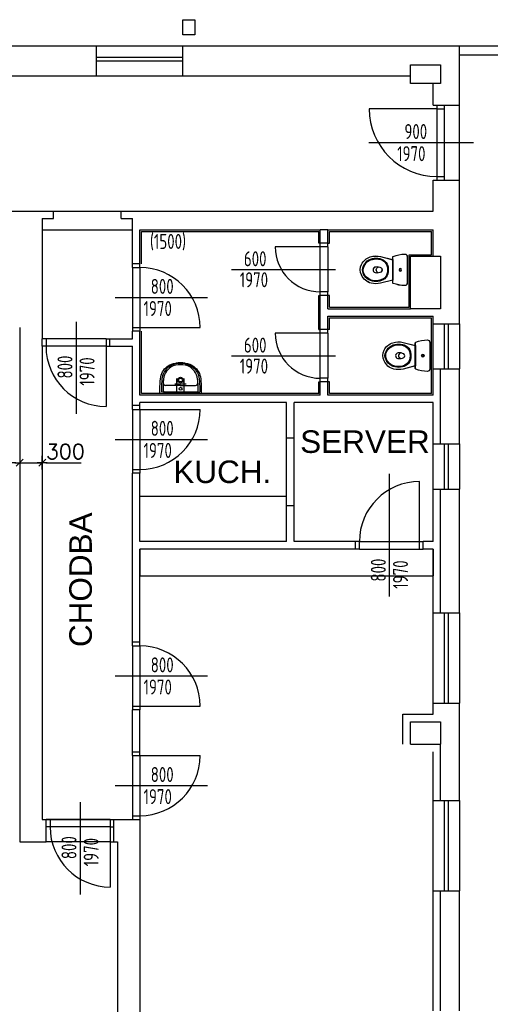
# Model space of a CAD drawing. Header units: millimetres. Extents: x -1190408159 to 361788912, y -2544212749 to 93633750.
# Tile 27 of 69: x 162601 to 168863, y 53312 to 66423. Entities that reach past the tile are written whole.
import ezdxf
from ezdxf.enums import TextEntityAlignment as Align

# ---------------------------------------------------------------- set-up
doc = ezdxf.new("R2010")
doc.units = ezdxf.units.MM
doc.header["$PDSIZE"] = -1
for name, color, linetype in [('JIKA-2D', 9, 'Continuous'), ('jika2d', 4, 'Continuous'), ('KOTY', 3, 'Continuous'), ('KÓTY', 7, 'Continuous'), ('OA-KOTY', 4, 'Continuous'), ('OA-OTVORY', 1, 'Continuous'), ('OA-POPIS', 7, 'Continuous'), ('OA-TENKA', 7, 'Continuous'), ('OBKLAD', 9, 'Continuous'), ('OBVOD', 7, 'Continuous'), ('OTVORY', 1, 'Continuous'), ('POHLED', 8, 'Continuous'), ('SKELET', 6, 'Continuous'), ('teiko2d', 4, 'Continuous')]:
    doc.layers.add(name, color=color, linetype=linetype)
doc.styles.add('ROMANS', font='romans.shx')
doc.styles.add('S_T_Y_L', font='geniso.shx', dxfattribs={"width": 0.8})
doc.styles.add('SEACAD_ARIAL_TTF', font='ARIAL.TTF')
doc.dimstyles.new('STANDARD$0', dxfattribs={"dimtxt": 2.5, "dimasz": 3, "dimexe": 1, "dimexo": 0, "dimgap": 1.5, "dimtad": 1, "dimdec": 3, "dimrnd": 0.01, "dimtxsty": 'Standard', "dimcen": 5, "dimdle": 1, "dimclrd": 4, "dimclre": 4, "dimclrt": 4, "dimazin": 2, "dimtfac": 0.6, "dimtdec": 3, "dimtmove": 0, "dimatfit": 3, "dimfxl": 1, "dimtvp": 1.5, "dimtolj": 1, "dimarcsym": 0})
doc.dimstyles.new('STAVEBNI50', dxfattribs={"dimscale": 100, "dimtxt": 2, "dimasz": 0.5, "dimexe": 1, "dimexo": 5, "dimgap": 1, "dimtad": 1, "dimdec": 0, "dimrnd": 5, "dimdsep": 46, "dimtxsty": 'ROMANS', "dimblk": 'KOTSIP', "dimcen": 0, "dimse1": 1, "dimse2": 1, "dimclrd": 256, "dimclre": 256, "dimclrt": 5, "dimadec": 0, "dimazin": 0, "dimtfac": 0.75, "dimtdec": 0, "dimtix": 1, "dimtmove": 2, "dimatfit": 3, "dimfxl": 1, "dimtvp": 1, "dimtolj": 1, "dimtzin": 0, "dimarcsym": 0})

# ---------------------------------------------------------------- blocks, each defined once
blk = doc.blocks.new('WC1')
at = {"layer": 'JIKA-2D', "color": 4, "linetype": 'Continuous'}
for points in [[(-178, 0, 0.448493), (-210, -31, 0.083491), (-180, -184, 0.312202), (-171, -191), (171, -191, 0.312175), (180, -184, 0.083488), (210, -31, 0.448493), (178, 0)], [(-136, -191), (-177, -353, 0.120198), (-178, -479, 0.223955), (-68, -607, 0.23388), (73, -607, 0.19794), (173, -490, 0.140172), (177, -353), (136, -191)], [(-2, -251, 0.174099), (-98, -279, 0.09079), (-132, -317, 0.124463), (-155, -413, 0.112921), (-133, -509, 0.175053), (-55, -580, 0.258811), (55, -580, 0.171883), (133, -509, 0.132088), (155, -413, 0.130329), (132, -317, 0.206732), (52, -256, 0.065592), (1, -251)]]:
    blk.add_lwpolyline(points, format="xyb", close=True, dxfattribs=at)
at = {"layer": 'JIKA-2D', "color": 9, "linetype": 'Continuous'}
for points in [[(-2, -261, 0.206576), (-105, -298, 0.205237), (-144, -433, 0.181771), (-98, -539, 0.194255), (-8, -584, 0.110799), (51, -573, 0.151845), (124, -505, 0.116294), (145, -413, 0.200993), (105, -298, 0.194141), (4, -260)], [(-37, -421, -0.14759), (-25, -342, -0.509098), (23, -342, -0.150241), (38, -420, -0.827552), (-37, -425)]]:
    blk.add_lwpolyline(points, format="xyb", close=True, dxfattribs=at)
blk.add_lwpolyline([(-37, -388, 0.634876), (37, -386)], format="xyb", dxfattribs=at)
at = {"layer": 'JIKA-2D', "color": 4, "linetype": 'Continuous'}
blk.add_circle((0, -90), 17.1, dxfattribs=at)
at = {"layer": 'JIKA-2D', "color": 9, "linetype": 'Continuous'}
blk.add_circle((0, -90), 13.6, dxfattribs=at)
blk = doc.blocks.new('KOTSIP')
at = {"layer": 'KOTY'}
for p, q in [((-1.33, 0), (1.33, 0)), ((-0.94, -0.94), (0.94, 0.94)), ((0, 1.79), (0, -1.79))]:
    blk.add_line(p, q, dxfattribs=at)
blk = doc.blocks.new('*D1273')
at = {"layer": 'Defpoints', "color": 0, "linetype": 'ByBlock', "ltscale": 2, "transparency": 16777216}
for p in [(162901, 63774), (162601, 62324), (162901, 60524)]:
    blk.add_point(p, dxfattribs=at)
at = {"layer": 'KOTY', "linetype": 'ByBlock', "lineweight": -2, "ltscale": 2, "transparency": 16777216}
for p, q in [((162551, 60524), (162501, 60524)), ((162601, 60524), (162901, 60524)), ((162951, 60524), (163001, 60524))]:
    blk.add_line(p, q, dxfattribs=at)
at = {"layer": 'KOTY', "linetype": 'ByBlock', "lineweight": -2, "ltscale": 2, "transparency": 16777216, "xscale": 50, "yscale": 50, "zscale": 50}
blk.add_blockref('KOTSIP', (162601, 60524), dxfattribs=at)
at = {"layer": 'KOTY', "linetype": 'ByBlock', "lineweight": -2, "ltscale": 2, "transparency": 16777216, "xscale": 50, "yscale": 50, "zscale": 50, "rotation": 180}
blk.add_blockref('KOTSIP', (162901, 60524), dxfattribs=at)
at = {"layer": 'KOTY', "color": 5, "linetype": 'ByBlock', "ltscale": 2, "transparency": 16777216, "insert": (163209, 60673), "char_height": 200, "attachment_point": 5, "style": 'ROMANS'}
blk.add_mtext('\\A1;300', dxfattribs=at)
blk = doc.blocks.new('*D1281')
at = {"layer": 'Defpoints', "color": 0, "linetype": 'ByBlock', "ltscale": 2, "transparency": 16777216}
for p in [(164201, 59374), (168101, 59374), (168101, 59018)]:
    blk.add_point(p, dxfattribs=at)
at = {"layer": 'KÓTY', "color": 4, "linetype": 'ByBlock', "lineweight": -2, "ltscale": 2, "transparency": 16777216}
for p, q in [((164201, 59374), (164201, 59017)), ((168101, 59374), (168101, 59017)), ((164204, 59018), (168098, 59018))]:
    blk.add_line(p, q, dxfattribs=at)
at = {"layer": 'KÓTY', "color": 4, "linetype": 'ByBlock', "ltscale": 2, "transparency": 16777216}
for points in [[(164204, 59018), (164204, 59017), (164201, 59018)], [(168098, 59018), (168098, 59017), (168101, 59018)]]:
    blk.add_solid(points, dxfattribs=at)
at = {"layer": 'KÓTY', "color": 4, "linetype": 'ByBlock', "ltscale": 2, "transparency": 16777216, "insert": (166151, 59021), "char_height": 2.5, "attachment_point": 5}
blk.add_mtext('\\A1;3900', dxfattribs=at)

msp = doc.modelspace()

# ---------------------------------------------------------------- linework, layer by layer
at = {"layer": 'JIKA-2D', "linetype": 'ByBlock'}
for points in [[(167565.65802, 62956.41117), (167403.68263, 62914.72921, -0.120198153), (167277.30662, 62914.40636, -0.2239549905), (167149.18576, 63023.80395, -0.2338795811), (167149.18576, 63165.13913, -0.1979395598), (167266.21195, 63264.93963, -0.1401719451), (167403.68263, 63269.24866), (167565.65802, 63227.7043)], [(167505.60432, 63089.63676, -0.1740990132), (167477.60448, 62993.62246, -0.0907895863), (167439.14404, 62959.54702, -0.1244630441), (167343.17857, 62936.7081, -0.1129211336), (167247.14567, 62959.25867, -0.1750533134), (167176.06707, 63037.12291, -0.2588111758), (167176.06707, 63146.85497, -0.171882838), (167247.14567, 63224.71921, -0.1320878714), (167343.17857, 63247.26977, -0.1303286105), (167439.14404, 63224.43086, -0.2067324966), (167500.13876, 63144.17606, -0.0655918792), (167505.60432, 63093.31948)], [(167495.78322, 63090.25067, -0.2065757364), (167458.25295, 62986.70505, -0.205236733), (167322.88601, 62947.68573, -0.1817712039), (167217.32269, 62993.75385, -0.1942552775), (167172.76029, 63084.12198, -0.1107989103), (167183.09377, 63143.28348, -0.1518451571), (167251.82601, 63215.87867, -0.116294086), (167343.16385, 63237.26961, -0.2009926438), (167458.25295, 63197.27321, -0.1941405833), (167496.39713, 63096.38867)], [(167756.37506, 62914.48892, -0.4484928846), (167725.67461, 62881.8537, -0.0834908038), (167572.13127, 62911.9945, -0.3122022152), (167565.65802, 62921.35206), (167565.65802, 63262.62581, -0.3121754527), (167572.13127, 63271.98338, -0.0834882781), (167725.67461, 63302.12457, -0.4484928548), (167756.37506, 63269.48896)], [(167334.96357, 63055.26289, 0.1475904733), (167413.88976, 63067.38346, 0.509097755), (167414.14556, 63115.41697, 0.1502406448), (167336.50921, 63129.55409, 0.8275521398), (167331.25372, 63055.4245)], [(168056.37506, 61771.40053, -0.4484928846), (168025.67461, 61738.76531, -0.0834908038), (167872.13127, 61768.90611, -0.3122022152), (167865.65802, 61778.26368), (167865.65802, 62119.53743, -0.3121754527), (167872.13127, 62128.89499, -0.0834882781), (168025.67461, 62159.03618, -0.4484928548), (168056.37506, 62126.40057)], [(167865.65802, 61813.32278), (167703.68263, 61771.64083, -0.120198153), (167577.30662, 61771.31798, -0.2239549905), (167449.18576, 61880.71556, -0.2338795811), (167449.18576, 62022.05074, -0.1979395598), (167566.21195, 62121.85124, -0.1401719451), (167703.68263, 62126.16028), (167865.65802, 62084.61591)], [(167805.60432, 61946.54837, -0.1740990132), (167777.60448, 61850.53407, -0.0907895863), (167739.14404, 61816.45863, -0.1244630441), (167643.17857, 61793.61972, -0.1129211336), (167547.14567, 61816.17028, -0.1750533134), (167476.06707, 61894.03452, -0.2588111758), (167476.06707, 62003.76658, -0.171882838), (167547.14567, 62081.63082, -0.1320878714), (167643.17857, 62104.18139, -0.1303286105), (167739.14404, 62081.34247, -0.2067324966), (167800.13876, 62001.08768, -0.0655918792), (167805.60432, 61950.23109)], [(167795.78322, 61947.16229, -0.2065757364), (167758.25295, 61843.61667, -0.205236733), (167622.88601, 61804.59734, -0.1817712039), (167517.32269, 61850.66546, -0.1942552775), (167472.76029, 61941.03359, -0.1107989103), (167483.09377, 62000.1951, -0.1518451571), (167551.82601, 62072.79028, -0.116294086), (167643.16385, 62094.18122, -0.2009926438), (167758.25295, 62054.18482, -0.1941405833), (167796.39713, 61953.30028)], [(167634.96357, 61912.1745, 0.1475904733), (167713.88976, 61924.29508, 0.509097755), (167714.14556, 61972.32858, 0.1502406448), (167636.50921, 61986.4657, 0.8275521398), (167631.25372, 61912.33612)]]:
    msp.add_lwpolyline(points, format="xyb", close=True, dxfattribs=at)
for points in [[(167368.07163, 63054.58076, -0.6348764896), (167370.14127, 63129.23357)], [(167668.07163, 61911.49237, -0.6348764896), (167670.14127, 61986.14518)]]:
    msp.add_lwpolyline(points, format="xyb", dxfattribs=at)
for radius in [17.09324, 13.6038]:
    msp.add_circle((167966.6069, 61948.90055), radius, dxfattribs=at)
at = {"layer": 'jika2d', "linetype": 'ByBlock'}
for q in [(164541.7748, 61553.90055), (164941.76954, 61553.90055)]:
    msp.add_line((164741.77217, 61553.90055), q, dxfattribs=at)
for points in [[(164803.60715, 61851.10024, -0.1381027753), (164919.01561, 61805.1779, -0.2109720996), (165009.75761, 61642.72469, -0.0228916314), (165016.77217, 61503.50986), (165016.77217, 61443.90055), (164466.77217, 61443.90055), (164466.77217, 61503.50986, -0.0228916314), (164473.78673, 61642.72469, -0.2109720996), (164564.52873, 61805.1779, -0.1381027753), (164679.93719, 61851.10024, -0.1001703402)], [(164679.93719, 61839.75933, 0.1490987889), (164568.99201, 61787.68312, 0.1821692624), (164493.72142, 61641.08518, 0.0229308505), (164486.77217, 61503.46403), (164486.77217, 61468.08956)], [(164803.60715, 61851.10024, 0.0776309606), (164679.93719, 61851.10024, 0.0776309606)], [(164803.60715, 61839.75933, 0.0776309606), (164679.93719, 61839.75933, 0.0776309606)], [(164803.60715, 61824.33067, 0.0776309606), (164679.93719, 61824.33067, 0.0776309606)], [(164803.60715, 61839.75933, -0.1490987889), (164914.55233, 61787.68312, -0.1821692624), (164989.82292, 61641.08518, -0.0229308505), (164996.77217, 61503.46403), (164996.77217, 61468.08956)], [(164511.7748, 61583.90055, 0.0227199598), (164514.02897, 61463.90055, 0.089111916)], [(164971.76954, 61583.90055, -0.0226853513), (164969.51537, 61463.90055, -0.089111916)]]:
    msp.add_lwpolyline(points, format="xyb", dxfattribs=at)
for points in [[(164514.02897, 61463.90055), (164486.77217, 61468.08956)], [(164969.51537, 61463.90055), (164514.02897, 61463.90055)], [(164969.51537, 61463.90055), (164996.77217, 61468.08956)]]:
    msp.add_lwpolyline(points, dxfattribs=at)
for centre, radius in [((164741.77217, 61624.90055), 37.5), ((164741.77217, 61624.90055), 25), ((164741.77217, 61508.90055), 20)]:
    msp.add_circle(centre, radius, dxfattribs=at)
for centre, radius, start, end in [((164727.6112, 61616.94696), 212.79289, 102.946402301, 143.51515067), ((164755.93314, 61616.94696), 212.79289, 36.48484933, 77.053597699), ((164708.75028, 61596.04711), 197.34963, 167.888667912, 183.528694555), ((164730.94765, 61615.63446), 216.25787, 143.761183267, 174.209390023), ((164752.59669, 61615.63446), 216.25787, 5.790609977, 36.238816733), ((164774.79407, 61596.04711), 197.34963, 356.471305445, 12.111332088), ((164541.7748, 61583.90055), 30, 180, 270), ((164941.76954, 61583.90055), 30, 270, 0)]:
    msp.add_arc(centre, radius, start, end, dxfattribs=at)
at = {"layer": 'KOTY', "linetype": 'ByBlock', "ltscale": 2}
msp.add_line((163001.37506, 60523.90055), (163419.96411, 60523.90055), dxfattribs=at)
at = {"layer": 'OA-KOTY', "linetype": 'ByBlock', "ltscale": 5}
msp.add_line((168451.37506, 66073.90055), (170415.26614, 66073.90055), dxfattribs=at)
at = {"layer": 'OA-OTVORY', "linetype": 'ByBlock'}
msp.add_line((167247.60316, 64786.01127), (168638.28369, 64786.01127), dxfattribs=at)
at = {"layer": 'OA-TENKA', "linetype": 'ByBlock', "ltscale": 50}
for p, q in [((168451.37506, 64286.01127), (168451.37506, 65286.01127)), ((163051.37506, 63873.90055), (163951.37506, 63873.90055)), ((162901.37506, 63623.90055), (164101.37506, 63623.90055))]:
    msp.add_line(p, q, dxfattribs=at)
at = {"layer": 'OA-TENKA', "linetype": 'ByBlock', "ltscale": 2}
msp.add_line((166151.37506, 60073.90055), (164201.37506, 60073.90055), dxfattribs=at)
at = {"layer": 'OBKLAD', "linetype": 'ByBlock', "ltscale": 2}
for p, q in [((164221.37506, 63603.90055), (166581.37506, 63603.90055)), ((164221.37506, 63173.90055), (164221.37506, 63603.90055)), ((166581.37506, 63448.90055), (166581.37506, 63603.90055)), ((166721.37506, 63603.90055), (168081.37506, 63603.90055)), ((166721.37506, 63448.90055), (166721.37506, 63603.90055)), ((168081.37506, 63293.90055), (168081.37506, 63603.90055)), ((166601.37506, 63448.90055), (166581.37506, 63448.90055)), ((166701.37506, 63448.90055), (166721.37506, 63448.90055)), ((167781.37506, 62593.90055), (167781.37506, 63293.90055)), ((167781.37506, 63293.90055), (168081.37506, 63293.90055)), ((166581.37506, 62298.90055), (166581.37506, 62748.90055)), ((166581.37506, 62748.90055), (166601.37506, 62748.90055)), ((166721.37506, 62748.90055), (166701.37506, 62748.90055)), ((166721.37506, 62593.90055), (166721.37506, 62748.90055)), ((166721.37506, 62593.90055), (167781.37506, 62593.90055)), ((166721.37506, 62298.90055), (166721.37506, 62453.90055)), ((166721.37506, 62453.90055), (168081.37506, 62453.90055)), ((168081.37506, 61443.90055), (168081.37506, 62453.90055)), ((166581.37506, 62298.90055), (166601.37506, 62298.90055)), ((166721.37506, 62298.90055), (166701.37506, 62298.90055)), ((164221.37506, 61443.90055), (164221.37506, 62273.80928)), ((166581.37506, 61443.90055), (166581.37506, 61598.90055)), ((166581.37506, 61598.90055), (166601.37506, 61598.90055)), ((166721.37506, 61598.90055), (166701.37506, 61598.90055)), ((166721.37506, 61443.90055), (166721.37506, 61598.90055)), ((166581.37506, 61443.90055), (164221.37506, 61443.90055)), ((168081.37506, 61443.90055), (166721.37506, 61443.90055))]:
    msp.add_line(p, q, dxfattribs=at)
at = {"layer": 'OBVOD', "linetype": 'ByBlock', "ltscale": 2}
for p, q in [((160151.37506, 66073.90055), (165051.37506, 66073.90055)), ((163621.37506, 65673.90055), (163621.37506, 66073.90055)), ((164771.37506, 65673.90055), (164771.37506, 66073.90055)), ((165051.37506, 66073.90055), (168451.37506, 66073.90055)), ((168451.37506, 65248.90055), (168451.37506, 66073.90055)), ((162151.37506, 65673.90055), (165051.37506, 65673.90055)), ((165051.37506, 65673.90055), (165501.37506, 65673.90055)), ((165501.37506, 65673.90055), (167801.37506, 65673.90055)), ((168101.37506, 65286.01127), (168101.37506, 65573.90055)), ((168101.37506, 65286.01127), (168451.37506, 65286.01127)), ((168151.37506, 65286.01127), (168451.37506, 65286.01127)), ((168451.37506, 62373.90055), (168451.37506, 64448.90055)), ((168101.37506, 63873.90055), (168101.37506, 64286.01127)), ((168101.37506, 64286.01127), (168451.37506, 64286.01127)), ((168151.37506, 64286.01127), (168451.37506, 64286.01127)), ((158451.37506, 63873.90055), (163051.37506, 63873.90055)), ((163051.37506, 63773.90055), (163051.37506, 63873.90055)), ((163951.37506, 63873.90055), (165401.37506, 63873.90055)), ((165401.37506, 63873.90055), (168101.37506, 63873.90055)), ((162901.37506, 63773.90055), (163051.37506, 63773.90055)), ((163951.37506, 63773.90055), (164101.37506, 63773.90055)), ((164101.37506, 63173.90055), (164101.37506, 63773.90055)), ((164201.37506, 63623.90055), (166601.37506, 63623.90055)), ((164201.37506, 63173.90055), (164201.37506, 63623.90055)), ((166601.37506, 63398.90055), (166601.37506, 63623.90055)), ((166701.37506, 63623.90055), (168101.37506, 63623.90055)), ((166701.37506, 63398.90055), (166701.37506, 63623.90055)), ((168101.37506, 63273.90055), (168101.37506, 63623.90055)), ((166701.37506, 63398.90055), (166601.37506, 63398.90055)), ((164201.37506, 63173.90055), (164101.37506, 63173.90055)), ((166601.37506, 62248.90055), (166601.37506, 62798.90055)), ((166701.37506, 62798.90055), (166601.37506, 62798.90055)), ((166701.37506, 62573.90055), (166701.37506, 62798.90055)), ((166701.37506, 62573.90055), (167801.37506, 62573.90055)), ((166701.37506, 62248.90055), (166701.37506, 62473.90055)), ((166701.37506, 62473.90055), (168101.37506, 62473.90055)), ((168101.37506, 62373.90055), (168101.37506, 62473.90055)), ((168101.37506, 62373.90055), (168451.37506, 62373.90055)), ((162901.37506, 62073.90055), (162901.37506, 62173.90055)), ((163801.37506, 62073.90055), (163801.37506, 62173.90055)), ((163801.37506, 62173.90055), (164101.37506, 62173.90055)), ((164101.37506, 62173.90055), (164101.37506, 62273.90055)), ((164201.37506, 62273.90055), (164101.37506, 62273.90055)), ((164201.37506, 61423.90055), (164201.37506, 62273.90055)), ((166701.37506, 62248.90055), (166601.37506, 62248.90055)), ((163801.37506, 62073.90055), (164101.37506, 62073.90055)), ((164101.37506, 61283.90055), (164101.37506, 62073.90055)), ((168101.37506, 61423.90055), (168101.37506, 61773.90055)), ((168101.37506, 61773.90055), (168451.37506, 61773.90055)), ((168451.37506, 60773.90055), (168451.37506, 61773.90055)), ((166601.37506, 61423.90055), (166601.37506, 61648.90055)), ((166701.37506, 61648.90055), (166601.37506, 61648.90055)), ((166701.37506, 61423.90055), (166701.37506, 61648.90055)), ((166601.37506, 61423.90055), (164201.37506, 61423.90055)), ((168101.37506, 61423.90055), (166701.37506, 61423.90055)), ((164201.37506, 61283.90055), (164101.37506, 61283.90055)), ((166151.37506, 61323.90055), (164201.37506, 61323.90055)), ((164201.37506, 61283.90055), (164201.37506, 61323.90055)), ((166151.37506, 60848.90055), (166151.37506, 61323.90055)), ((168101.37506, 61323.90055), (166251.37506, 61323.90055)), ((166251.37506, 60848.90055), (166251.37506, 61323.90055)), ((168101.37506, 60773.90055), (168101.37506, 61323.90055)), ((166251.37506, 60848.90055), (166151.37506, 60848.90055)), ((168101.37506, 60773.90055), (168451.37506, 60773.90055)), ((164201.37506, 60383.90055), (164101.37506, 60383.90055)), ((164101.37506, 58133.90055), (164101.37506, 60383.90055)), ((164201.37506, 59473.90055), (164201.37506, 60383.90055)), ((168101.37506, 59473.90055), (168101.37506, 60173.90055)), ((168101.37506, 60173.90055), (168451.37506, 60173.90055)), ((168451.37506, 58523.90055), (168451.37506, 60173.90055)), ((166151.37506, 59473.90055), (166151.37506, 59948.90055)), ((166251.37506, 59948.90055), (166151.37506, 59948.90055)), ((166251.37506, 59473.90055), (166251.37506, 59948.90055)), ((166151.37506, 59473.90055), (164201.37506, 59473.90055)), ((167071.37506, 59473.90055), (166251.37506, 59473.90055)), ((167071.37506, 59373.90055), (167071.37506, 59473.90055)), ((167971.37506, 59373.90055), (167971.37506, 59473.90055)), ((168101.37506, 59473.90055), (167971.37506, 59473.90055)), ((167071.37506, 59373.90055), (164201.37506, 59373.90055)), ((164201.37506, 58133.90055), (164201.37506, 59373.90055)), ((168101.37506, 59373.90055), (167971.37506, 59373.90055)), ((168101.37506, 58523.90055), (168101.37506, 59373.90055)), ((168101.37506, 58523.90055), (168451.37506, 58523.90055)), ((164201.37506, 58133.90055), (164101.37506, 58133.90055)), ((168101.37506, 57323.90055), (168451.37506, 57323.90055)), ((168101.37506, 57173.90055), (168101.37506, 57323.90055)), ((168451.37506, 56023.90055), (168451.37506, 57323.90055)), ((164201.37506, 57233.90055), (164101.37506, 57233.90055)), ((164101.37506, 56673.90055), (164101.37506, 57233.90055)), ((164201.37506, 56673.90055), (164201.37506, 57233.90055)), ((167701.37506, 57173.90055), (168101.37506, 57173.90055)), ((167701.37506, 56773.90055), (167701.37506, 57173.90055)), ((164101.37506, 56673.90055), (164201.37506, 56673.90055)), ((168101.37506, 56023.90055), (168101.37506, 56673.90055)), ((168101.37506, 56023.90055), (168451.37506, 56023.90055)), ((162901.37506, 55773.90055), (164101.37506, 55773.90055)), ((162955.50917, 55473.90055), (162955.50917, 55773.90055)), ((163855.50917, 55473.90055), (163855.50917, 55773.90055)), ((164101.37506, 55773.90055), (164201.37506, 55773.90055)), ((162601.37506, 55473.90055), (162955.50917, 55473.90055)), ((163855.50917, 55473.90055), (163901.37506, 55473.90055)), ((168101.37506, 53223.90055), (168101.37506, 54823.90055)), ((168101.37506, 54823.90055), (168451.37506, 54823.90055)), ((168451.37506, 53223.90055), (168451.37506, 54823.90055))]:
    msp.add_line(p, q, dxfattribs=at)
at = {"layer": 'OBVOD', "linetype": 'ByBlock'}
for p, q in [((168451.37506, 66073.90055), (178151.37506, 66073.90055)), ((168451.37506, 65953.90055), (178151.37506, 65953.90055)), ((162901.37506, 63773.90055), (162901.37506, 62173.90055)), ((162601.37506, 62323.90055), (162601.37506, 55473.90055)), ((162901.37506, 62073.90055), (162901.37506, 55773.90055)), ((164201.37506, 55773.90055), (164201.37506, 50873.90055)), ((163901.37506, 55473.90055), (163901.37506, 47623.90055))]:
    msp.add_line(p, q, dxfattribs=at)
at = {"layer": 'OTVORY', "linetype": 'ByBlock'}
for p, q in [((168151.37506, 65236.01127), (167251.37506, 65236.01127)), ((168151.37506, 65286.01127), (168151.37506, 64286.01127)), ((168151.37506, 65236.01127), (168251.37506, 65236.01127)), ((168251.37506, 65286.01127), (168251.37506, 64286.01127)), ((168151.37506, 64336.01127), (168251.37506, 64336.01127)), ((164101.37506, 63123.90055), (164101.37506, 63173.90055)), ((164101.37506, 63123.90055), (164201.37506, 63123.90055)), ((164101.37506, 63123.90055), (164101.37506, 62323.90055)), ((164201.37506, 63123.90055), (164201.37506, 63173.90055)), ((164201.37506, 63123.90055), (164201.37506, 62323.90055)), ((163873.30558, 62723.90055), (165101.37506, 62723.90055)), ((163351.37506, 62401.97004), (163351.37506, 61173.90055)), ((164101.37506, 62323.90055), (164201.37506, 62323.90055)), ((164101.37506, 62323.90055), (164101.37506, 62273.90055)), ((164201.37506, 62323.90055), (165001.37506, 62323.90055)), ((164201.37506, 62323.90055), (164201.37506, 62273.90055)), ((162951.37506, 62173.90055), (162901.37506, 62173.90055)), ((162951.37506, 62173.90055), (162951.37506, 62073.90055)), ((163751.37506, 62173.90055), (162951.37506, 62173.90055)), ((163751.37506, 62173.90055), (163751.37506, 62073.90055)), ((163751.37506, 62173.90055), (163801.37506, 62173.90055)), ((162951.37506, 62073.90055), (162901.37506, 62073.90055)), ((163751.37506, 62073.90055), (162951.37506, 62073.90055)), ((163751.37506, 62073.90055), (163801.37506, 62073.90055)), ((163751.37506, 62073.90055), (163751.37506, 61273.90055)), ((164101.37506, 61233.90055), (164101.37506, 61283.90055)), ((164101.37506, 61233.90055), (164201.37506, 61233.90055)), ((164101.37506, 61233.90055), (164101.37506, 60433.90055)), ((164201.37506, 61233.90055), (164201.37506, 61283.90055)), ((164201.37506, 61233.90055), (164201.37506, 60433.90055)), ((164201.37506, 61233.90055), (165001.37506, 61233.90055)), ((166151.37506, 59948.90055), (166151.37506, 60848.90055)), ((166251.37506, 59948.90055), (166251.37506, 60848.90055)), ((163873.30558, 60833.90055), (165101.37506, 60833.90055)), ((164101.37506, 60433.90055), (164201.37506, 60433.90055)), ((164101.37506, 60433.90055), (164101.37506, 60383.90055)), ((164201.37506, 60433.90055), (164201.37506, 60383.90055)), ((167521.37506, 58742.5181), (167521.37506, 60373.90055)), ((167921.37506, 59473.90055), (167921.37506, 60273.90055)), ((167121.37506, 59473.90055), (167071.37506, 59473.90055)), ((167121.37506, 59373.90055), (167121.37506, 59473.90055)), ((167121.37506, 59473.90055), (167921.37506, 59473.90055)), ((167921.37506, 59373.90055), (167921.37506, 59473.90055)), ((167921.37506, 59473.90055), (167971.37506, 59473.90055)), ((167121.37506, 59373.90055), (167071.37506, 59373.90055)), ((167121.37506, 59373.90055), (167921.37506, 59373.90055)), ((167921.37506, 59373.90055), (167971.37506, 59373.90055)), ((164101.37506, 58083.90055), (164101.37506, 58133.90055)), ((164201.37506, 58083.90055), (164201.37506, 58133.90055)), ((164101.37506, 58083.90055), (164201.37506, 58083.90055)), ((164101.37506, 58083.90055), (164101.37506, 57283.90055)), ((164201.37506, 58083.90055), (164201.37506, 57283.90055)), ((163873.30558, 57683.90055), (165101.37506, 57683.90055)), ((164101.37506, 57283.90055), (164201.37506, 57283.90055)), ((164101.37506, 57283.90055), (164101.37506, 57233.90055)), ((164201.37506, 57283.90055), (165001.37506, 57283.90055)), ((164201.37506, 57283.90055), (164201.37506, 57233.90055)), ((164101.37506, 56623.90055), (164101.37506, 56673.90055)), ((164201.37506, 56623.90055), (164201.37506, 56673.90055)), ((164101.37506, 56623.90055), (164201.37506, 56623.90055)), ((164101.37506, 56623.90055), (164101.37506, 55823.90055)), ((164201.37506, 56623.90055), (164201.37506, 55823.90055)), ((164201.37506, 56623.90055), (165001.37506, 56623.90055)), ((163873.30558, 56223.90055), (165101.37506, 56223.90055)), ((163405.50917, 56001.97004), (163405.50917, 54773.90055)), ((163005.50917, 55773.90055), (162955.50917, 55773.90055)), ((163005.50917, 55773.90055), (163005.50917, 55673.90055)), ((163805.50917, 55773.90055), (163005.50917, 55773.90055)), ((163805.50917, 55773.90055), (163805.50917, 55673.90055)), ((163805.50917, 55773.90055), (163855.50917, 55773.90055)), ((164101.37506, 55823.90055), (164201.37506, 55823.90055)), ((164101.37506, 55823.90055), (164101.37506, 55773.90055)), ((164201.37506, 55823.90055), (164201.37506, 55773.90055)), ((163005.50917, 55673.90055), (162955.50917, 55673.90055)), ((163805.50917, 55673.90055), (163005.50917, 55673.90055)), ((163805.50917, 55673.90055), (163855.50917, 55673.90055)), ((163805.50917, 55673.90055), (163805.50917, 54873.90055)), ((163005.50917, 55473.90055), (162955.50917, 55473.90055)), ((163805.50917, 55473.90055), (163005.50917, 55473.90055)), ((163805.50917, 55473.90055), (163855.50917, 55473.90055))]:
    msp.add_line(p, q, dxfattribs=at)
for centre, radius, start, end in [((168151.37506, 65236.01127), 900, 180, 270), ((164201.37506, 62323.90055), 800, 0, 90), ((163751.37506, 62073.90055), 800, 180, 270), ((164201.37506, 61233.90055), 800, 270, 0), ((167921.37506, 59473.90055), 800, 90, 180), ((164201.37506, 57283.90055), 800, 0, 90), ((164201.37506, 56623.90055), 800, 270, 0), ((163805.50917, 55673.90055), 800, 180, 270)]:
    msp.add_arc(centre, radius, start, end, dxfattribs=at)
at = {"layer": 'POHLED', "linetype": 'ByBlock', "ltscale": 2}
for p, q in [((163621.37506, 66073.90055), (164771.37506, 66073.90055)), ((163621.37506, 65923.90055), (164771.37506, 65923.90055)), ((163621.37506, 65873.90055), (164771.37506, 65873.90055)), ((163621.37506, 65673.90055), (164771.37506, 65673.90055)), ((163951.37506, 63773.90055), (163951.37506, 63873.90055)), ((166701.37506, 63623.90055), (166601.37506, 63623.90055)), ((166601.37506, 63398.90055), (166001.37506, 63398.90055)), ((166701.37506, 63448.90055), (166601.37506, 63448.90055)), ((166601.37506, 62798.90055), (166601.37506, 63398.90055)), ((166701.37506, 63398.90055), (166701.37506, 62798.90055)), ((165420.96898, 63098.90055), (166801.37506, 63098.90055)), ((166701.37506, 62748.90055), (166601.37506, 62748.90055)), ((166701.37506, 62298.90055), (166601.37506, 62298.90055)), ((168101.37506, 61773.90055), (168101.37506, 62373.90055)), ((168251.37506, 62373.90055), (168251.37506, 61773.90055)), ((168301.37506, 62373.90055), (168301.37506, 61773.90055)), ((168451.37506, 62373.90055), (168451.37506, 61773.90055)), ((166601.37506, 62248.90055), (166001.37506, 62248.90055)), ((166601.37506, 61648.90055), (166601.37506, 62248.90055)), ((166701.37506, 62248.90055), (166701.37506, 61648.90055)), ((165420.96898, 61948.90055), (166801.37506, 61948.90055)), ((168201.37506, 60773.90055), (168201.37506, 61773.90055)), ((166701.37506, 61598.90055), (166601.37506, 61598.90055)), ((168101.37506, 60173.90055), (168101.37506, 60773.90055)), ((168251.37506, 60773.90055), (168251.37506, 60173.90055)), ((168301.37506, 60773.90055), (168301.37506, 60173.90055)), ((168451.37506, 60773.90055), (168451.37506, 60173.90055)), ((168201.37506, 58523.90055), (168201.37506, 60173.90055)), ((168101.37506, 57323.90055), (168101.37506, 58523.90055)), ((168251.37506, 58523.90055), (168251.37506, 57323.90055)), ((168301.37506, 58523.90055), (168301.37506, 57323.90055)), ((168451.37506, 58523.90055), (168451.37506, 57323.90055)), ((168201.37506, 56023.90055), (168201.37506, 56773.90055)), ((168101.37506, 54823.90055), (168101.37506, 56023.90055)), ((168251.37506, 56023.90055), (168251.37506, 54823.90055)), ((168301.37506, 56023.90055), (168301.37506, 54823.90055)), ((168451.37506, 56023.90055), (168451.37506, 54823.90055)), ((168201.37506, 53223.90055), (168201.37506, 54823.90055))]:
    msp.add_line(p, q, dxfattribs=at)
for centre in [(166601.37506, 63398.90055), (166601.37506, 62248.90055)]:
    msp.add_arc(centre, 600, 180, 270, dxfattribs=at)
at = {"layer": 'SKELET', "linetype": 'ByBlock', "ltscale": 2}
for p, q in [((167801.37506, 57073.90055), (168201.37506, 57073.90055)), ((167801.37506, 56773.90055), (167801.37506, 57073.90055)), ((168201.37506, 57073.90055), (168201.37506, 56773.90055)), ((167801.37506, 56773.90055), (168201.37506, 56773.90055))]:
    msp.add_line(p, q, dxfattribs=at)
for points in [[(164771.37506, 66423.4497), (164931.37506, 66423.4497), (164931.37506, 66223.28009), (164771.37506, 66223.28009)], [(167801.37506, 65823.90055), (168201.37506, 65823.90055), (168201.37506, 65573.90055), (167801.37506, 65573.90055)], [(167801.37506, 65823.90055), (168201.37506, 65823.90055), (168201.37506, 65573.90055), (167801.37506, 65573.90055)]]:
    msp.add_lwpolyline(points, close=True, dxfattribs=at)
msp.add_lwpolyline([(167801.37506, 62573.90055), (167801.37506, 63273.90055), (168201.37506, 63273.90055), (168201.37506, 62573.90055), (167801.37506, 62573.90055)], dxfattribs=at)
at = {"layer": 'teiko2d', "linetype": 'ByBlock'}
for p, q in [((164691.77217, 61443.90055), (164691.77217, 61646.96156)), ((164791.77217, 61443.90055), (164791.77217, 61646.96156)), ((164816.77217, 61568.49261), (164666.77217, 61568.49261))]:
    msp.add_line(p, q, dxfattribs=at)

# ---------------------------------------------------------------- block references
at = {"layer": 'POHLED', "linetype": 'ByBlock', "xscale": -1, "rotation": 270}
for p in [(167756.37506, 63091.98894), (168056.37506, 61948.90055)]:
    msp.add_blockref('WC1', p, dxfattribs=at)

# ---------------------------------------------------------------- texts
at = {"layer": 'KOTY', "linetype": 'ByBlock', "style": 'S_T_Y_L', "width": 0.8}
for s, p in [('(1500)', (164574.46154, 63370.39536)), ('600', (165734.67598, 63139.57735)), ('1970', (165717.8521, 62860.25235)), ('600', (165734.67598, 61989.57735)), ('1970', (165717.8521, 61710.25235))]:
    msp.add_text(s, height=200, dxfattribs=at).set_placement(p, align=Align.CENTER)
at = {"layer": 'OA-POPIS', "linetype": 'ByBlock', "style": 'S_T_Y_L', "width": 0.8}
for s, p in [('900', (167871.55092, 64834.07221)), ('1970', (167812.14552, 64539.2709)), ('800', (164497.24964, 62771.9615)), ('1970', (164437.84423, 62477.16018)), ('800', (164497.24964, 60881.9615)), ('1970', (164437.84423, 60587.16018)), ('800', (164497.24964, 57731.9615)), ('1970', (164437.84423, 57437.16018)), ('800', (164497.24964, 56271.9615)), ('1970', (164437.84423, 55977.16018))]:
    msp.add_text(s, height=200, dxfattribs=at).set_placement(p, align=Align.CENTER)
for s, p in [('800', (163303.31412, 61797.84461)), ('1970', (163598.11544, 61738.43921)), ('800', (167473.31412, 59094.07641)), ('1970', (167768.11544, 59034.671)), ('800', (163357.44822, 55397.84461)), ('1970', (163652.24954, 55338.43921))]:
    msp.add_text(s, height=200, rotation=90, dxfattribs=at).set_placement(p, align=Align.CENTER)
at = {"layer": 'OA-TENKA', "linetype": 'ByBlock', "style": 'SEACAD_ARIAL_TTF'}
for s, p in [('SERVER', (166333.40349, 60954.66538)), ('KUCH.', (164645.39081, 60553.36916))]:
    msp.add_text(s, height=300, dxfattribs=at).set_placement(p, align=Align.TOP_LEFT)
msp.add_text('CHODBA', height=300, rotation=90, dxfattribs=at).set_placement((163261.15549, 58068.96813), align=Align.TOP_LEFT)

# ---------------------------------------------------------------- dimensions: what is measured, and where the dimension line sits
at = {"layer": 'KOTY', "linetype": 'ByBlock', "ltscale": 2}
dim = msp.add_linear_dim(base=(162901.37506, 60523.90055), p1=(162601.37506, 62323.90055), p2=(162901.37506, 63773.90055), dimstyle='STAVEBNI50', dxfattribs=at)
dim.commit()
dim.dimension.update_dxf_attribs({"geometry": '*D1273', "text_midpoint": (163209.2305, 60672.81074), "dimtype": 160})
at = {"layer": 'KÓTY', "linetype": 'ByBlock', "ltscale": 2}
dim = msp.add_linear_dim(base=(168101.37506, 59017.91934), p1=(164201.37506, 59373.90055), p2=(168101.37506, 59373.90055), dimstyle='STANDARD$0', dxfattribs=at)
dim.commit()
dim.dimension.update_dxf_attribs({"geometry": '*D1281', "text_midpoint": (166151.37506, 59020.66934)})

doc.saveas('drawing.dxf')
